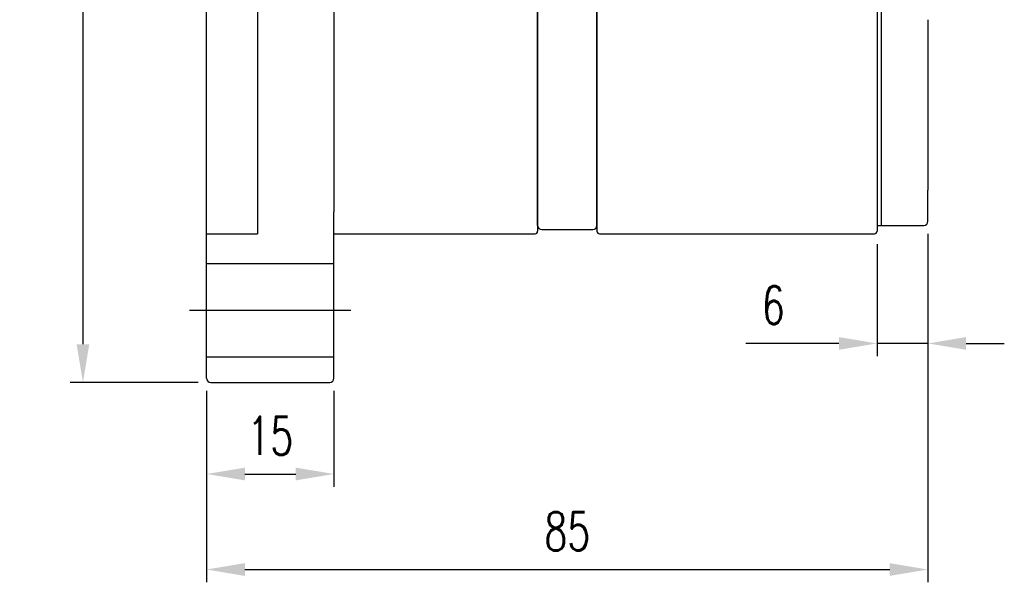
# Model space of a CAD drawing. Header units: inches. Extents: x -436 to 2114, y -375 to 994.
# Tile 2 of 49: x 243 to 359, y 92 to 159. Entities that reach past the tile are written whole.
import ezdxf

# ---------------------------------------------------------------- set-up
doc = ezdxf.new("R2010")
doc.units = ezdxf.units.IN
doc.header["$MEASUREMENT"] = 0
doc.layers.add('DIM', color=4, linetype='Continuous')
doc.styles.add('DIM-7', font='SIMPLEX.shx', dxfattribs={"width": 0.7, "bigfont": 'chineset.shx'})
doc.dimstyles.new('CNS', dxfattribs={"dimscale": 0.8, "dimtxt": 3, "dimasz": 3, "dimexe": 1, "dimexo": 1, "dimgap": 1.5, "dimtad": 1, "dimdsep": 46, "dimtxsty": 'DIM-7', "dimcen": 0.09, "dimclrd": 4, "dimclre": 4, "dimclrt": 4, "dimadec": 0, "dimazin": 2, "dimtfac": 1, "dimtmove": 0, "dimatfit": 3, "dimfxl": 1, "dimtvp": 0.971429, "dimtolj": 1, "dimarcsym": 0})

# ---------------------------------------------------------------- blocks, each defined once
blk = doc.blocks.new('*D3')
at = {"layer": 'DEFPOINTS', "color": 0, "transparency": 16777216}
for p in [(265.87, 225.96), (250.79, 115.96), (265.87, 115.96)]:
    blk.add_point(p, dxfattribs=at)
at = {"layer": 'DIM', "color": 7, "lineweight": -2, "transparency": 16777216}
for p, q in [((264.37, 225.96), (249.29, 225.96)), ((250.79, 221.46), (250.79, 120.46)), ((264.37, 115.96), (249.29, 115.96))]:
    blk.add_line(p, q, dxfattribs=at)
at = {"layer": 'DIM', "color": 7, "transparency": 16777216}
for points in [[(250.04, 221.46), (251.54, 221.46), (250.79, 225.96)], [(250.04, 120.46), (251.54, 120.46), (250.79, 115.96)]]:
    blk.add_solid(points, dxfattribs=at)
at = {"layer": 'DIM', "color": 7, "transparency": 16777216, "insert": (246.29, 170.96), "char_height": 4.5, "attachment_point": 5, "rotation": 90, "style": 'DIM-7'}
blk.add_mtext('\\A1;%%C110', dxfattribs=at)
blk = doc.blocks.new('*D4')
at = {"layer": 'DEFPOINTS', "color": 0, "transparency": 16777216}
for p in [(350.37, 134.96), (265.37, 116.46), (350.37, 93.92)]:
    blk.add_point(p, dxfattribs=at)
at = {"layer": 'DIM', "color": 7, "lineweight": -2, "transparency": 16777216}
for p, q in [((350.37, 133.46), (350.37, 92.42)), ((265.37, 114.96), (265.37, 92.42)), ((269.87, 93.92), (345.87, 93.92))]:
    blk.add_line(p, q, dxfattribs=at)
at = {"layer": 'DIM', "color": 7, "transparency": 16777216}
for points in [[(269.87, 94.67), (269.87, 93.17), (265.37, 93.92)], [(345.87, 94.67), (345.87, 93.17), (350.37, 93.92)]]:
    blk.add_solid(points, dxfattribs=at)
at = {"layer": 'DIM', "color": 7, "transparency": 16777216, "insert": (307.87, 98.42), "char_height": 4.5, "attachment_point": 5, "style": 'DIM-7'}
blk.add_mtext('\\A1;85', dxfattribs=at)
blk = doc.blocks.new('*D5')
at = {"layer": 'DEFPOINTS', "color": 0, "transparency": 16777216}
for p in [(265.37, 116.46), (280.37, 116.46), (280.37, 105.17)]:
    blk.add_point(p, dxfattribs=at)
at = {"layer": 'DIM', "color": 7, "lineweight": -2, "transparency": 16777216}
for p, q in [((265.37, 114.96), (265.37, 103.67)), ((280.37, 114.96), (280.37, 103.67)), ((269.87, 105.17), (275.87, 105.17))]:
    blk.add_line(p, q, dxfattribs=at)
at = {"layer": 'DIM', "color": 7, "transparency": 16777216}
for points in [[(269.87, 105.92), (269.87, 104.42), (265.37, 105.17)], [(275.87, 105.92), (275.87, 104.42), (280.37, 105.17)]]:
    blk.add_solid(points, dxfattribs=at)
at = {"layer": 'DIM', "color": 7, "transparency": 16777216, "insert": (272.87, 109.67), "char_height": 4.5, "attachment_point": 5, "style": 'DIM-7'}
blk.add_mtext('\\A1;15', dxfattribs=at)
blk = doc.blocks.new('*D11')
at = {"layer": 'DEFPOINTS', "color": 0, "transparency": 16777216}
for p in [(350.37, 134.96), (344.37, 133.76), (344.37, 120.55)]:
    blk.add_point(p, dxfattribs=at)
at = {"layer": 'DIM', "color": 7, "lineweight": -2, "transparency": 16777216}
for p, q in [((350.37, 133.46), (350.37, 119.05)), ((344.37, 132.26), (344.37, 119.05)), ((339.87, 120.55), (328.92, 120.55)), ((350.37, 120.55), (344.37, 120.55)), ((354.87, 120.55), (359.37, 120.55))]:
    blk.add_line(p, q, dxfattribs=at)
at = {"layer": 'DIM', "color": 7, "transparency": 16777216}
for points in [[(339.87, 121.3), (339.87, 119.8), (344.37, 120.55)], [(354.87, 121.3), (354.87, 119.8), (350.37, 120.55)]]:
    blk.add_solid(points, dxfattribs=at)
at = {"layer": 'DIM', "color": 7, "transparency": 16777216, "insert": (332.14, 125.05), "char_height": 4.5, "attachment_point": 5, "style": 'DIM-7'}
blk.add_mtext('\\A1;6', dxfattribs=at)

msp = doc.modelspace()

# ---------------------------------------------------------------- linework, layer by layer
at = {"layer": 'DIM', "color": 7}
for p, q in [((271.368, 208.459), (271.368, 133.459)), ((311.368, 208.159), (311.368, 133.759)), ((304.368, 134.459), (304.368, 207.459)), ((311.368, 134.459), (311.368, 207.459)), ((344.368, 207.459), (344.368, 134.459)), ((344.868, 207.459), (344.868, 134.459)), ((344.868, 207.459), (344.868, 134.459)), ((265.368, 136.049), (265.368, 205.87)), ((280.368, 205.87), (280.368, 136.049)), ((304.368, 170.959), (304.368, 133.759)), ((344.368, 170.959), (344.368, 133.759)), ((350.368, 158.68), (350.368, 145.332)), ((350.368, 145.332), (350.368, 138.587)), ((350.368, 134.959), (350.368, 138.587)), ((265.368, 116.459), (265.368, 136.049)), ((280.368, 116.459), (280.368, 136.049)), ((265.368, 133.459), (271.368, 133.459)), ((280.368, 133.459), (304.068, 133.459)), ((304.868, 133.959), (310.868, 133.959)), ((311.668, 133.459), (344.068, 133.459)), ((344.368, 134.459), (344.868, 134.459)), ((344.868, 134.459), (349.868, 134.459)), ((265.368, 129.959), (280.368, 129.959)), ((263.368, 124.459), (282.368, 124.459)), ((265.368, 118.959), (280.368, 118.959)), ((265.868, 115.959), (279.868, 115.959))]:
    msp.add_line(p, q, dxfattribs=at)
for centre, radius, start, end in [((349.868, 134.959), 0.5, 270, 0), ((304.068, 133.759), 0.3, 270, 0), ((304.868, 134.459), 0.5, 180, 270), ((310.868, 134.459), 0.5, 270, 0), ((311.668, 133.759), 0.3, 180, 270), ((344.068, 133.759), 0.3, 270, 0), ((265.868, 116.459), 0.5, 180, 270), ((279.868, 116.459), 0.5, 270, 0)]:
    msp.add_arc(centre, radius, start, end, dxfattribs=at)

# ---------------------------------------------------------------- dimensions: what is measured, and where the dimension line sits
dim = msp.add_linear_dim(base=(250.791, 115.959), p1=(265.868, 225.959), p2=(265.868, 115.959), angle=90, text='%%C<>', dimstyle='CNS', override={"dimscale": 1.5, "dimclrd": 7, "dimclre": 7, "dimclrt": 7}, dxfattribs=at)
dim.commit()
dim.dimension.update_dxf_attribs({"geometry": '*D3', "text_midpoint": (246.291, 170.959)})
for base, p1, p2, picture, middle in [((350.368, 93.915), (265.368, 116.459), (350.368, 134.959), '*D4', (307.868, 98.415)), ((344.368, 120.55), (350.368, 134.959), (344.368, 133.759), '*D11', (332.143, 125.05)), ((280.368, 105.17), (265.368, 116.459), (280.368, 116.459), '*D5', (272.868, 109.67))]:
    dim = msp.add_linear_dim(base=base, p1=p1, p2=p2, dimstyle='CNS', override={"dimscale": 1.5, "dimclrd": 7, "dimclre": 7, "dimclrt": 7}, dxfattribs=at)
    dim.commit()
    dim.dimension.update_dxf_attribs({"geometry": picture, "text_midpoint": middle})

doc.saveas('drawing.dxf')
